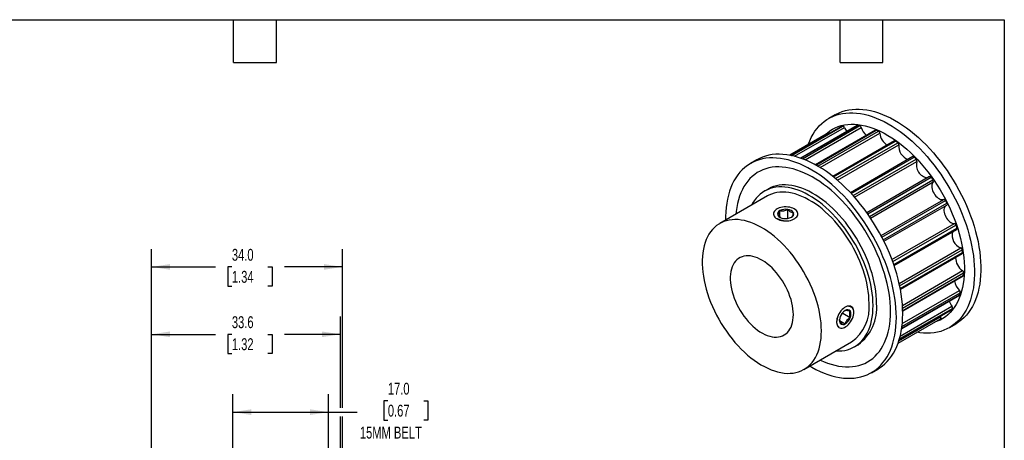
# Model space of a CAD drawing. Header units: millimetres. Extents: x 6 to 273, y 6 to 210.
# Tile 3 of 3: x 98 to 273, y 135 to 210. Entities that reach past the tile are written whole.
import ezdxf

# ---------------------------------------------------------------- set-up
doc = ezdxf.new("R2010")
doc.units = ezdxf.units.MM
doc.layers.add('DIMENSIONS', color=140, linetype='Continuous', lineweight=25)
doc.layers.add('TEXT', color=140, linetype='Continuous', lineweight=25)
doc.styles.add('SLDTEXTSTYLE0', font='TXT', dxfattribs={"width": 0.7})
doc.dimstyles.new('SLDDIMSTYLE1', dxfattribs={"dimtxt": 2.158008, "dimasz": 3.302, "dimexe": 0, "dimexo": 0.0625, "dimgap": 0.539502, "dimtad": 0, "dimtih": 1, "dimtoh": 1, "dimrnd": 1e-09, "dimzin": 4, "dimdsep": 46, "dimtxsty": 'SLDTEXTSTYLE0', "dimsah": 1, "dimcen": 0.09, "dimadec": 0, "dimazin": 1, "dimtfac": 1, "dimtofl": 0, "dimtmove": 0, "dimatfit": 3, "dimfxl": 0, "dimfrac": 2, "dimtolj": 1, "dimtzin": 12, "dimarcsym": 0})
doc.dimstyles.new('SLDDIMSTYLE4', dxfattribs={"dimtxt": 2.158008, "dimasz": 3.302, "dimexe": 0, "dimexo": 0.0625, "dimgap": 0.539502, "dimtad": 0, "dimtih": 1, "dimtoh": 1, "dimrnd": 1e-09, "dimzin": 12, "dimdsep": 46, "dimtxsty": 'SLDTEXTSTYLE0', "dimsah": 1, "dimcen": 0.09, "dimadec": 0, "dimazin": 3, "dimtfac": 1, "dimtofl": 0, "dimtmove": 0, "dimatfit": 3, "dimfxl": 0, "dimfrac": 2, "dimtolj": 1, "dimtzin": 12, "dimarcsym": 0})

# ---------------------------------------------------------------- blocks, each defined once
blk = doc.blocks.new('_D_3')
at = {"layer": 'DIMENSIONS'}
for p, q in [((135.77, 118.51), (135.77, 142.86)), ((152.77, 118.8), (152.77, 142.86)), ((163.34, 141.7), (162.61, 141.7)), ((162.61, 141.7), (162.61, 138.27)), ((169.75, 141.7), (170.48, 141.7)), ((170.48, 141.7), (170.48, 138.27)), ((135.77, 139.68), (152.77, 139.68)), ((152.77, 139.68), (157.88, 139.68)), ((162.61, 138.27), (163.34, 138.27)), ((170.48, 138.27), (169.75, 138.27))]:
    blk.add_line(p, q, dxfattribs=at)
for points in [[(135.77, 139.68), (139.07, 139.17), (139.07, 140.19)], [(152.77, 139.68), (149.46, 140.19), (149.46, 139.17)]]:
    blk.add_solid(points, dxfattribs=at)
at = {"layer": 'DIMENSIONS', "char_height": 2.117, "attachment_point": 1, "style": 'SLDTEXTSTYLE0'}
for s, insert in [('17.0', (163.34, 144.91)), ('0.67', (163.34, 141)), ('15MM BELT', (158.36, 137.09))]:
    blk.add_mtext(s, dxfattribs=dict(at, insert=insert))
blk = doc.blocks.new('_D_8')
at = {"layer": 'DIMENSIONS'}
for p, q in [((121.27, 114.3), (121.27, 156.71)), ((154.9, 140.44), (154.9, 156.71)), ((121.27, 153.53), (132.66, 153.53)), ((135.58, 153.53), (134.86, 153.53)), ((134.86, 153.53), (134.86, 150.1)), ((142, 153.53), (142.72, 153.53)), ((142.72, 153.53), (142.72, 150.1)), ((154.9, 153.53), (144.92, 153.53)), ((134.86, 150.1), (135.58, 150.1)), ((142.72, 150.1), (142, 150.1)), ((154.9, 120.8), (154.9, 138.92))]:
    blk.add_line(p, q, dxfattribs=at)
for points in [[(121.27, 153.53), (124.57, 153.03), (124.57, 154.04)], [(154.9, 153.53), (151.6, 154.04), (151.6, 153.03)]]:
    blk.add_solid(points, dxfattribs=at)
at = {"layer": 'DIMENSIONS', "char_height": 2.117, "attachment_point": 1, "style": 'SLDTEXTSTYLE0'}
for s, insert in [('33.6', (135.58, 156.75)), ('1.32', (135.58, 152.83))]:
    blk.add_mtext(s, dxfattribs=dict(at, insert=insert))
blk = doc.blocks.new('_D_9')
at = {"layer": 'DIMENSIONS'}
for p, q in [((121.27, 114.3), (121.27, 168.71)), ((155.27, 140.44), (155.27, 168.71)), ((121.27, 165.53), (132.66, 165.53)), ((135.58, 165.53), (134.86, 165.53)), ((134.86, 165.53), (134.86, 162.1)), ((142, 165.53), (142.72, 165.53)), ((142.72, 165.53), (142.72, 162.1)), ((155.27, 165.53), (144.92, 165.53)), ((134.86, 162.1), (135.58, 162.1)), ((142.72, 162.1), (142, 162.1)), ((155.27, 115.3), (155.27, 138.92))]:
    blk.add_line(p, q, dxfattribs=at)
for points in [[(121.27, 165.53), (124.57, 165.03), (124.57, 166.04)], [(155.27, 165.53), (151.96, 166.04), (151.96, 165.03)]]:
    blk.add_solid(points, dxfattribs=at)
at = {"layer": 'DIMENSIONS', "char_height": 2.117, "attachment_point": 1, "style": 'SLDTEXTSTYLE0'}
for s, insert in [('34.0', (135.58, 168.75)), ('1.34', (135.58, 164.83))]:
    blk.add_mtext(s, dxfattribs=dict(at, insert=insert))

msp = doc.modelspace()

# ---------------------------------------------------------------- linework, layer by layer
for p, q in [((242.928, 192.624), (241.797, 191.971)), ((241.778, 189.379), (234.909, 185.414)), ((243.952, 190.481), (235.106, 185.375)), ((235.111, 185.374), (243.974, 190.491)), ((235.24, 185.347), (244.297, 190.575)), ((235.734, 185.229), (244.594, 190.343)), ((246.883, 190.715), (236.812, 184.901)), ((236.84, 184.891), (246.952, 190.728)), ((237.116, 184.791), (247.322, 190.684)), ((237.591, 184.605), (247.597, 190.381)), ((250.136, 189.86), (239.466, 183.7)), ((239.527, 183.666), (250.257, 189.86)), ((239.874, 183.467), (250.652, 189.689)), ((240.29, 183.218), (250.887, 189.335)), ((243.952, 190.481), (243.974, 190.491)), ((253.508, 187.97), (242.537, 181.637)), ((242.632, 181.561), (253.682, 187.94)), ((243.002, 181.26), (254.077, 187.654)), ((243.344, 180.971), (254.257, 187.271)), ((229.018, 184.594), (227.887, 183.941)), ((256.786, 185.164), (245.668, 178.746)), ((245.792, 178.614), (257.011, 185.09)), ((246.15, 178.223), (257.382, 184.707)), ((246.417, 177.923), (257.497, 184.319)), ((259.765, 181.619), (248.595, 175.171)), ((248.739, 174.967), (260.037, 181.489)), ((249.057, 174.508), (260.359, 181.032)), ((249.248, 174.225), (260.401, 180.664)), ((231.015, 179.396), (230.379, 179.029)), ((230.879, 178.163), (222.394, 173.265)), ((251.107, 171.12), (262.267, 177.562)), ((251.259, 170.834), (262.568, 177.363)), ((232.603, 175.855), (232.472, 175.78)), ((233.115, 174.398), (233.115, 175.56)), ((234.509, 174.234), (234.509, 175.776)), ((251.515, 170.334), (262.822, 176.861)), ((251.635, 170.094), (262.806, 176.543)), ((234.252, 174.144), (234.509, 174.234)), ((234.509, 174.234), (234.56, 174.189)), ((253.054, 166.836), (264.16, 173.247)), ((253.188, 166.472), (264.445, 172.97)), ((253.369, 165.964), (264.615, 172.456)), ((253.433, 165.776), (264.572, 172.207)), ((254.333, 162.594), (265.299, 168.924)), ((254.426, 162.166), (265.551, 168.588)), ((254.523, 161.683), (265.626, 168.093)), ((254.548, 161.55), (265.567, 167.911)), ((254.917, 158.692), (265.612, 164.866)), ((254.945, 158.216), (265.816, 164.492)), ((254.961, 157.795), (265.791, 164.047)), ((254.963, 157.713), (265.729, 163.928)), ((254.89, 155.444), (265.081, 161.327)), ((254.786, 154.582), (265.049, 160.507)), ((254.792, 154.621), (265.1, 160.572)), ((254.835, 154.941), (265.223, 160.938)), ((254.331, 152.529), (263.569, 157.862)), ((254.333, 152.538), (263.596, 157.885)), ((254.384, 152.709), (263.81, 158.151)), ((254.517, 153.206), (263.739, 158.53)), ((243.735, 156.003), (244.742, 155.421)), ((244.291, 157.292), (244.078, 157.106)), ((244.28, 157.365), (244.291, 157.292)), ((244.291, 157.292), (245.626, 156.521)), ((254.142, 151.962), (261.665, 156.305)), ((254.287, 152.389), (261.669, 156.65)), ((261.621, 156.738), (261.669, 156.65)), ((244.611, 154.755), (244.743, 154.831)), ((263.295, 154.731), (264.426, 155.384)), ((237.392, 147.283), (245.878, 152.181)), ((246.378, 151.315), (247.014, 151.683)), ((249.385, 146.701), (250.516, 147.354))]:
    msp.add_line(p, q)
at = {"flags": 128}
for points in [[(238.141, 187.279), (238.167, 187.352), (238.416, 187.986), (238.697, 188.587), (239.008, 189.155), (239.35, 189.687), (239.721, 190.182), (240.121, 190.64), (240.549, 191.06), (241.003, 191.44), (241.483, 191.779), (241.988, 192.078), (242.516, 192.334), (243.067, 192.548), (243.639, 192.72), (244.231, 192.848), (244.841, 192.933), (245.469, 192.974), (246.112, 192.971), (246.769, 192.925), (247.44, 192.834), (248.122, 192.701), (248.814, 192.524), (249.514, 192.304), (250.221, 192.042), (250.933, 191.739), (251.649, 191.394), (252.366, 191.009), (253.084, 190.585), (253.801, 190.122), (254.515, 189.622), (255.225, 189.085), (255.929, 188.513), (256.625, 187.908), (257.312, 187.27), (257.988, 186.601), (258.653, 185.902), (259.303, 185.176), (259.939, 184.423), (260.558, 183.645), (261.159, 182.845), (261.741, 182.023), (262.303, 181.182), (262.842, 180.323), (263.359, 179.449), (263.852, 178.561), (264.319, 177.661), (264.76, 176.752), (265.174, 175.836), (265.56, 174.914), (265.916, 173.988), (266.243, 173.061), (266.539, 172.134), (266.804, 171.211), (267.037, 170.292), (267.238, 169.38), (267.406, 168.476), (267.541, 167.584), (267.643, 166.704), (267.71, 165.84), (267.744, 164.992), (267.744, 164.162), (267.71, 163.354), (267.643, 162.567), (267.541, 161.805), (267.406, 161.068), (267.238, 160.359), (267.037, 159.679), (266.804, 159.029), (266.539, 158.411), (266.243, 157.827), (265.916, 157.277), (265.56, 156.763), (265.174, 156.286), (264.76, 155.847), (264.319, 155.447), (263.852, 155.087), (263.359, 154.768), (262.842, 154.491), (262.303, 154.255), (261.741, 154.062), (261.159, 153.912), (260.558, 153.806), (259.939, 153.743), (259.303, 153.724), (258.653, 153.749), (257.988, 153.817), (257.491, 153.895)], [(242.928, 192.624), (243.119, 192.731), (243.648, 192.987), (244.198, 193.202), (244.77, 193.373), (245.362, 193.501), (245.972, 193.586), (246.6, 193.627), (247.243, 193.624), (247.901, 193.578), (248.571, 193.488), (249.253, 193.354), (249.945, 193.177), (250.645, 192.957), (251.352, 192.695), (252.064, 192.392), (252.78, 192.047), (253.498, 191.662), (254.216, 191.238), (254.933, 190.775), (255.647, 190.275), (256.356, 189.738), (257.06, 189.167), (257.756, 188.561), (258.443, 187.923), (259.12, 187.254), (259.784, 186.556), (260.435, 185.829), (261.07, 185.076), (261.689, 184.298), (262.291, 183.498), (262.873, 182.676), (263.434, 181.835), (263.974, 180.976), (264.49, 180.102), (264.983, 179.214), (265.45, 178.315), (265.892, 177.406), (266.305, 176.489), (266.691, 175.567), (267.048, 174.641), (267.374, 173.714), (267.671, 172.787), (267.936, 171.864), (268.169, 170.945), (268.37, 170.033), (268.538, 169.129), (268.673, 168.237), (268.774, 167.357), (268.842, 166.493), (268.876, 165.645), (268.876, 164.815), (268.842, 164.007), (268.774, 163.22), (268.673, 162.458), (268.538, 161.721), (268.37, 161.012), (268.169, 160.332), (267.936, 159.682), (267.671, 159.064), (267.374, 158.48), (267.048, 157.93), (266.691, 157.416), (266.305, 156.939), (265.892, 156.5), (265.45, 156.1), (264.983, 155.741), (264.49, 155.422), (264.426, 155.384)], [(241.025, 188.944), (241.133, 189.051), (241.556, 189.426), (242.004, 189.76), (242.477, 190.054), (242.974, 190.307), (243.494, 190.517), (244.035, 190.685), (244.595, 190.81), (245.174, 190.892), (245.771, 190.93), (246.383, 190.925), (247.009, 190.876), (247.647, 190.784), (248.297, 190.649), (248.956, 190.471), (249.623, 190.25), (250.297, 189.987), (250.975, 189.683), (251.655, 189.339), (252.337, 188.955), (253.019, 188.532), (253.699, 188.072), (254.374, 187.575), (255.045, 187.043), (255.708, 186.476), (256.363, 185.877), (257.007, 185.247), (257.64, 184.587), (258.259, 183.899), (258.863, 183.185), (259.451, 182.446), (260.021, 181.685), (260.572, 180.902), (261.102, 180.101), (261.611, 179.282), (262.096, 178.448), (262.557, 177.602), (262.993, 176.744), (263.402, 175.878), (263.783, 175.004), (264.136, 174.127), (264.46, 173.246), (264.754, 172.366), (265.017, 171.487), (265.249, 170.613), (265.448, 169.744), (265.615, 168.884), (265.749, 168.035), (265.85, 167.197), (265.918, 166.375), (265.951, 165.568), (265.951, 164.781), (265.918, 164.014), (265.85, 163.269), (265.749, 162.548), (265.615, 161.853), (265.448, 161.186), (265.249, 160.548), (265.017, 159.94), (264.754, 159.365), (264.46, 158.824), (264.136, 158.318), (263.783, 157.848), (263.402, 157.415), (262.993, 157.021), (262.557, 156.666), (262.096, 156.352), (261.611, 156.079), (261.102, 155.847), (260.572, 155.658), (260.514, 155.64)], [(246.883, 190.715), (246.915, 190.727), (246.952, 190.728)], [(253.839, 156.544), (253.822, 157.383), (253.771, 158.24), (253.686, 159.112), (253.568, 159.998), (253.416, 160.897), (253.232, 161.804), (253.015, 162.72), (252.766, 163.642), (252.485, 164.567), (252.173, 165.494), (251.832, 166.421), (251.46, 167.345), (251.06, 168.265), (250.633, 169.178), (250.179, 170.082), (249.698, 170.976), (249.194, 171.858), (248.665, 172.724), (248.115, 173.574), (247.543, 174.406), (246.951, 175.218), (246.341, 176.007), (245.713, 176.773), (245.07, 177.512), (244.412, 178.225), (243.742, 178.909), (243.06, 179.563), (242.368, 180.185), (241.668, 180.774), (240.961, 181.328), (240.249, 181.846), (239.533, 182.328), (238.815, 182.772), (238.097, 183.176), (237.38, 183.541), (236.666, 183.866), (235.957, 184.148), (235.253, 184.389), (234.557, 184.588), (233.87, 184.743), (233.193, 184.855), (232.529, 184.923), (231.878, 184.948), (231.243, 184.929), (230.624, 184.866), (230.022, 184.759), (229.44, 184.609), (228.879, 184.417), (228.339, 184.181), (227.822, 183.903), (227.33, 183.584), (226.863, 183.224), (226.421, 182.825), (226.008, 182.386), (225.622, 181.909), (225.265, 181.395), (224.939, 180.845), (224.642, 180.261), (224.377, 179.643), (224.144, 178.993), (223.943, 178.313), (223.775, 177.604), (223.64, 176.867), (223.539, 176.105), (223.471, 175.318), (223.437, 174.509), (223.434, 173.865)], [(254.97, 157.198), (254.953, 158.036), (254.902, 158.893), (254.818, 159.765), (254.699, 160.652), (254.548, 161.55), (254.363, 162.458), (254.146, 163.373), (253.897, 164.295), (253.616, 165.22), (253.305, 166.147), (252.963, 167.074), (252.592, 167.998), (252.192, 168.918), (251.764, 169.831), (251.31, 170.736), (250.83, 171.629), (250.325, 172.511), (249.797, 173.377), (249.246, 174.228), (248.674, 175.059), (248.082, 175.871), (247.472, 176.66), (246.844, 177.426), (246.201, 178.166), (245.543, 178.878), (244.873, 179.562), (244.191, 180.216), (243.499, 180.838), (242.799, 181.427), (242.092, 181.981), (241.38, 182.499), (240.664, 182.981), (239.947, 183.425), (239.229, 183.829), (238.512, 184.194), (237.798, 184.519), (237.088, 184.802), (236.384, 185.042), (235.688, 185.241), (235.001, 185.396), (234.325, 185.508), (233.66, 185.576), (233.01, 185.601), (232.374, 185.582), (231.755, 185.519), (231.154, 185.412), (230.572, 185.263), (230.01, 185.07), (229.471, 184.834), (229.018, 184.594)], [(252.803, 157.58), (252.786, 158.377), (252.736, 159.191), (252.652, 160.022), (252.534, 160.865), (252.384, 161.721), (252.2, 162.585), (251.985, 163.457), (251.737, 164.334), (251.459, 165.214), (251.15, 166.094), (250.811, 166.973), (250.444, 167.849), (250.048, 168.719), (249.626, 169.581), (249.178, 170.434), (248.704, 171.274), (248.207, 172.101), (247.688, 172.911), (247.147, 173.703), (246.586, 174.476), (246.007, 175.226), (245.411, 175.953), (244.799, 176.654), (244.173, 177.328), (243.534, 177.973), (242.885, 178.588), (242.225, 179.171), (241.558, 179.721), (240.885, 180.235), (240.207, 180.714), (239.526, 181.156), (238.844, 181.559), (238.163, 181.924), (237.483, 182.248), (236.807, 182.531), (236.137, 182.773), (235.473, 182.972), (234.819, 183.129), (234.174, 183.243), (233.542, 183.314), (232.923, 183.341), (232.318, 183.324), (231.73, 183.264), (231.16, 183.161), (230.609, 183.014), (230.079, 182.825), (229.571, 182.593), (229.086, 182.32), (228.625, 182.005), (228.189, 181.651), (227.78, 181.256), (227.398, 180.824), (227.045, 180.354), (226.721, 179.848), (226.427, 179.306), (226.164, 178.731), (225.933, 178.124), (225.733, 177.486), (225.566, 176.819), (225.432, 176.124), (225.331, 175.403), (225.285, 174.934)], [(259.765, 181.619), (259.767, 181.621), (259.8, 181.632), (259.837, 181.632), (259.877, 181.622), (259.919, 181.602), (259.961, 181.572), (260, 181.534), (260.037, 181.489)], [(260.401, 180.664), (260.288, 180.525), (260.205, 180.35), (260.154, 180.145), (260.137, 179.913), (260.155, 179.662), (260.206, 179.397), (260.289, 179.127), (260.403, 178.858), (260.543, 178.597), (260.707, 178.352), (260.89, 178.128), (261.088, 177.932), (261.294, 177.769), (261.504, 177.643), (261.711, 177.558), (261.911, 177.515), (262.098, 177.517), (262.267, 177.562)], [(249.692, 158.641), (249.675, 159.364), (249.625, 160.105), (249.54, 160.86), (249.423, 161.629), (249.272, 162.408), (249.09, 163.195), (248.875, 163.989), (248.628, 164.785), (248.352, 165.583), (248.045, 166.38), (247.71, 167.173), (247.346, 167.96), (246.956, 168.739), (246.541, 169.507), (246.101, 170.262), (245.637, 171.002), (245.153, 171.725), (244.648, 172.428), (244.124, 173.11), (243.583, 173.767), (243.027, 174.399), (242.457, 175.004), (241.874, 175.579), (241.282, 176.123), (240.68, 176.635), (240.072, 177.112), (239.458, 177.554), (238.842, 177.958), (238.224, 178.325), (237.606, 178.652), (236.991, 178.939), (236.38, 179.185), (235.775, 179.389), (235.177, 179.551), (234.59, 179.67), (234.013, 179.745), (233.45, 179.777), (232.901, 179.766), (232.368, 179.711), (231.854, 179.612), (231.359, 179.471), (230.885, 179.286), (230.433, 179.06), (230.005, 178.792), (229.602, 178.484), (229.225, 178.135), (228.876, 177.748), (228.555, 177.324), (228.263, 176.863), (228.095, 176.556)], [(248.985, 159.049), (248.968, 159.752), (248.917, 160.472), (248.832, 161.207), (248.714, 161.955), (248.563, 162.713), (248.379, 163.479), (248.163, 164.251), (247.916, 165.025), (247.638, 165.8), (247.331, 166.573), (246.994, 167.341), (246.631, 168.103), (246.24, 168.855), (245.825, 169.595), (245.386, 170.321), (244.924, 171.031), (244.441, 171.722), (243.939, 172.391), (243.42, 173.038), (242.884, 173.66), (242.333, 174.254), (241.77, 174.819), (241.196, 175.354), (240.613, 175.855), (240.023, 176.323), (239.427, 176.755), (238.828, 177.149), (238.228, 177.506), (237.628, 177.823), (237.031, 178.099), (236.438, 178.334), (235.851, 178.526), (235.272, 178.676), (234.704, 178.783), (234.147, 178.846), (233.603, 178.865), (233.075, 178.841), (232.564, 178.773), (232.071, 178.661), (231.599, 178.506), (231.148, 178.308), (230.879, 178.163)], [(250.328, 159.008), (250.312, 159.732), (250.261, 160.472), (250.177, 161.228), (250.059, 161.996), (249.909, 162.775), (249.726, 163.563), (249.511, 164.356), (249.265, 165.153), (248.988, 165.951), (248.681, 166.747), (248.346, 167.54), (247.983, 168.328), (247.593, 169.106), (247.177, 169.875), (246.737, 170.63), (246.274, 171.37), (245.789, 172.092), (245.284, 172.796), (244.761, 173.477), (244.22, 174.135), (243.663, 174.767), (243.093, 175.371), (242.511, 175.947), (241.918, 176.491), (241.317, 177.002), (240.708, 177.479), (240.095, 177.921), (239.478, 178.326), (238.86, 178.692), (238.243, 179.02), (237.627, 179.307), (237.016, 179.552), (236.411, 179.757), (235.814, 179.918), (235.226, 180.037), (234.649, 180.113), (234.086, 180.145), (233.537, 180.133), (233.005, 180.078), (232.49, 179.979), (231.995, 179.838), (231.521, 179.654), (231.07, 179.427), (231.015, 179.396)], [(232.604, 174.087), (232.849, 173.965), (233.123, 173.865), (233.42, 173.791), (233.733, 173.742), (234.055, 173.721), (234.378, 173.728), (234.696, 173.763), (235.002, 173.825), (235.288, 173.912), (235.549, 174.023), (235.778, 174.155), (235.97, 174.306), (236.122, 174.471), (236.229, 174.647), (236.289, 174.831), (236.301, 175.018), (236.265, 175.204), (236.181, 175.384), (236.051, 175.556), (235.879, 175.714), (235.668, 175.856), (235.422, 175.977), (235.148, 176.077), (234.851, 176.152), (234.538, 176.2), (234.217, 176.221), (233.893, 176.214), (233.575, 176.179), (233.269, 176.118), (232.983, 176.03), (232.722, 175.919), (232.493, 175.787), (232.301, 175.637), (232.15, 175.471), (232.043, 175.295), (231.983, 175.111), (231.971, 174.924), (232.007, 174.739), (232.091, 174.558), (232.22, 174.387), (232.392, 174.228), (232.604, 174.087)], [(262.568, 176.406), (262.506, 176.341), (262.406, 176.185), (262.338, 175.996), (262.303, 175.778), (262.302, 175.536), (262.335, 175.278), (262.401, 175.01), (262.498, 174.739), (262.625, 174.473), (262.777, 174.218), (262.95, 173.982), (263.14, 173.77), (263.342, 173.589), (263.551, 173.442), (263.76, 173.335), (263.965, 173.269), (264.16, 173.247)], [(262.822, 176.861), (262.845, 176.808), (262.86, 176.754), (262.868, 176.702), (262.867, 176.654), (262.858, 176.612), (262.842, 176.577), (262.818, 176.551), (262.806, 176.543)], [(240.5, 154.151), (240.483, 154.853), (240.432, 155.574), (240.347, 156.309), (240.229, 157.057), (240.078, 157.815), (239.894, 158.581), (239.678, 159.352), (239.431, 160.127), (239.153, 160.902), (238.845, 161.674), (238.509, 162.443), (238.145, 163.204), (237.755, 163.956), (237.34, 164.697), (236.901, 165.423), (236.439, 166.132), (235.956, 166.823), (235.454, 167.493), (234.934, 168.14), (234.398, 168.761), (233.848, 169.356), (233.285, 169.921), (232.711, 170.455), (232.128, 170.957), (231.537, 171.424), (230.942, 171.856), (230.343, 172.251), (229.743, 172.607), (229.143, 172.924), (228.546, 173.2), (227.953, 173.435), (227.366, 173.628), (226.787, 173.778), (226.218, 173.885), (225.661, 173.948), (225.118, 173.967), (224.59, 173.942), (224.079, 173.874), (223.586, 173.762), (223.114, 173.607), (222.663, 173.409), (222.236, 173.169), (221.833, 172.888), (221.455, 172.566), (221.105, 172.205), (220.783, 171.806), (220.491, 171.37), (220.228, 170.898), (219.996, 170.393), (219.796, 169.854), (219.629, 169.286), (219.494, 168.688), (219.392, 168.063), (219.325, 167.413), (219.291, 166.741), (219.291, 166.048), (219.325, 165.336), (219.392, 164.608), (219.494, 163.866), (219.629, 163.113), (219.796, 162.351), (219.996, 161.582), (220.228, 160.808), (220.491, 160.033), (220.783, 159.259), (221.105, 158.488), (221.455, 157.723), (221.833, 156.966), (222.236, 156.219), (222.663, 155.486), (223.114, 154.768), (223.586, 154.067), (224.079, 153.387), (224.59, 152.728), (225.118, 152.094), (225.661, 151.486), (226.218, 150.906), (226.787, 150.356), (227.366, 149.837), (227.953, 149.352), (228.546, 148.903), (229.143, 148.489), (229.743, 148.114), (230.343, 147.777), (230.942, 147.48), (231.537, 147.224), (232.128, 147.011), (232.711, 146.839), (233.285, 146.711), (233.848, 146.626), (234.398, 146.585), (234.934, 146.587), (235.454, 146.634), (235.956, 146.724), (236.439, 146.858), (236.901, 147.034), (237.34, 147.253), (237.755, 147.514), (238.145, 147.815), (238.509, 148.157), (238.845, 148.537), (239.153, 148.955), (239.431, 149.409), (239.678, 149.898), (239.894, 150.42), (240.078, 150.974), (240.229, 151.557), (240.347, 152.169), (240.432, 152.806), (240.483, 153.468), (240.5, 154.151)], [(264.615, 172.456), (264.628, 172.402), (264.634, 172.351), (264.631, 172.305), (264.62, 172.265), (264.601, 172.232), (264.575, 172.209), (264.572, 172.207)], [(235.506, 157.034), (235.489, 157.546), (235.438, 158.074), (235.354, 158.616), (235.238, 159.167), (235.089, 159.726), (234.909, 160.287), (234.698, 160.849), (234.459, 161.407), (234.193, 161.958), (233.9, 162.499), (233.583, 163.027), (233.245, 163.538), (232.886, 164.029), (232.509, 164.498), (232.116, 164.942), (231.71, 165.357), (231.293, 165.742), (230.868, 166.094), (230.436, 166.411), (230.002, 166.691), (229.567, 166.932), (229.133, 167.134), (228.705, 167.294), (228.283, 167.412), (227.871, 167.487), (227.472, 167.519), (227.087, 167.507), (226.718, 167.451), (226.369, 167.353), (226.041, 167.212), (225.737, 167.029), (225.457, 166.805), (225.204, 166.542), (224.979, 166.242), (224.783, 165.905), (224.619, 165.535), (224.486, 165.133), (224.386, 164.702), (224.318, 164.244), (224.285, 163.763), (224.285, 163.26), (224.318, 162.74), (224.386, 162.204), (224.486, 161.657), (224.619, 161.102), (224.783, 160.541), (224.979, 159.979), (225.204, 159.419), (225.457, 158.864), (225.737, 158.318), (226.041, 157.783), (226.369, 157.263), (226.718, 156.761), (227.087, 156.281), (227.472, 155.824), (227.871, 155.394), (228.283, 154.994), (228.705, 154.625), (229.133, 154.291), (229.567, 153.992), (230.002, 153.731), (230.436, 153.509), (230.868, 153.328), (231.293, 153.189), (231.71, 153.093), (232.116, 153.039), (232.509, 153.029), (232.886, 153.063), (233.245, 153.14), (233.583, 153.26), (233.9, 153.422), (234.193, 153.626), (234.459, 153.869), (234.698, 154.151), (234.909, 154.469), (235.089, 154.823), (235.238, 155.209), (235.354, 155.626), (235.438, 156.071), (235.489, 156.541), (235.506, 157.034)], [(243.094, 150.574), (243.583, 150.567), (244.124, 150.601), (244.648, 150.678), (245.153, 150.798), (245.637, 150.961), (246.101, 151.166), (246.541, 151.413), (246.956, 151.702), (247.346, 152.03), (247.71, 152.398), (248.045, 152.804), (248.352, 153.246), (248.628, 153.725), (248.875, 154.237), (249.09, 154.782), (249.272, 155.358), (249.423, 155.964), (249.54, 156.597), (249.625, 157.255), (249.675, 157.937), (249.692, 158.641)], [(243.21, 155.715), (243.227, 155.462), (243.278, 155.233), (243.362, 155.035), (243.476, 154.873), (243.619, 154.748), (243.787, 154.665), (243.976, 154.626), (244.183, 154.63), (244.401, 154.678), (244.628, 154.77), (244.857, 154.902), (245.083, 155.072), (245.302, 155.276), (245.508, 155.51), (245.697, 155.768), (245.865, 156.045), (246.008, 156.334), (246.123, 156.629), (246.206, 156.924), (246.257, 157.211), (246.274, 157.484), (246.257, 157.738), (246.206, 157.967), (246.123, 158.164), (246.008, 158.327), (245.865, 158.452), (245.697, 158.535), (245.508, 158.574), (245.302, 158.57), (245.083, 158.522), (244.857, 158.43), (244.628, 158.298), (244.401, 158.128), (244.183, 157.924), (243.976, 157.69), (243.787, 157.432), (243.619, 157.155), (243.476, 156.866), (243.362, 156.571), (243.278, 156.276), (243.227, 155.989), (243.21, 155.715)], [(263.596, 157.885), (263.57, 157.863), (263.569, 157.862)], [(238.433, 147.884), (238.815, 147.663), (239.533, 147.278), (240.249, 146.933), (240.961, 146.63), (241.668, 146.368), (242.368, 146.148), (243.06, 145.971), (243.742, 145.837), (244.412, 145.747), (245.07, 145.701), (245.713, 145.698), (246.341, 145.739), (246.951, 145.824), (247.543, 145.952), (248.115, 146.123), (248.665, 146.338), (249.194, 146.594), (249.698, 146.893), (250.179, 147.232), (250.633, 147.612), (251.06, 148.032), (251.46, 148.49), (251.832, 148.985), (252.173, 149.517), (252.485, 150.084), (252.766, 150.686), (253.015, 151.32), (253.232, 151.985), (253.416, 152.68), (253.568, 153.403), (253.686, 154.153), (253.771, 154.927), (253.822, 155.725), (253.839, 156.544)], [(240.284, 148.952), (240.885, 148.685), (241.558, 148.422), (242.225, 148.201), (242.885, 148.023), (243.534, 147.888), (244.173, 147.795), (244.799, 147.747), (245.411, 147.741), (246.007, 147.78), (246.586, 147.861), (247.147, 147.987), (247.688, 148.155), (248.207, 148.365), (248.704, 148.618), (249.178, 148.912), (249.626, 149.246), (250.048, 149.621), (250.444, 150.034), (250.811, 150.486), (251.15, 150.974), (251.459, 151.498), (251.737, 152.056), (251.985, 152.648), (252.2, 153.27), (252.384, 153.923), (252.534, 154.605), (252.652, 155.313), (252.736, 156.046), (252.786, 156.802), (252.803, 157.58)], [(250.516, 147.354), (250.83, 147.546), (251.31, 147.885), (251.764, 148.265), (252.192, 148.685), (252.592, 149.143), (252.963, 149.638), (253.305, 150.17), (253.616, 150.738), (253.897, 151.339), (254.146, 151.973), (254.363, 152.638), (254.548, 153.333), (254.699, 154.056), (254.818, 154.806), (254.902, 155.58), (254.953, 156.378), (254.97, 157.198)], [(261.669, 156.65), (261.695, 156.598), (261.715, 156.544), (261.727, 156.491), (261.73, 156.44), (261.725, 156.395), (261.713, 156.356), (261.692, 156.326), (261.665, 156.305)]]:
    msp.add_lwpolyline(points, dxfattribs=at)
for centre, radius, start, end in [((241.84, 189.211), 0.179, 44.42454, 110.31513), ((245.887, 183.839), 6.921, 103.28498, 106.0455), ((244.282, 190.25), 0.326, 16.62335, 87.28968), ((247.437, 191.609), 3.112, 203.99657, 219.19095), ((245.979, 181.059), 9.718, 82.05171, 84.25318), ((247.198, 190.296), 0.407, 12.11812, 72.2745), ((250.444, 191.148), 2.949, 195.07822, 229.03866), ((250.196, 189.743), 0.132, 62.71551, 117.15265), ((244.542, 176.07), 14.927, 65.83745, 67.49112), ((250.434, 189.289), 0.455, 5.76957, 61.31882), ((253.641, 189.609), 2.768, 185.66838, 239.25062), ((253.571, 187.818), 0.165, 47.93059, 112.49037), ((241.154, 170.2), 21.718, 53.48279, 54.7707), ((253.807, 187.293), 0.451, 357.24432, 53.15302), ((256.783, 187.06), 2.534, 175.21976, 250.42394), ((256.848, 184.975), 0.2, 35.34513, 108.19128), ((236.829, 165.21), 28.33, 43.48936, 44.56815), ((257.112, 184.416), 0.397, 345.7797, 47.09357), ((259.688, 183.674), 2.285, 163.61, 262.71523), ((233.526, 162.428), 32.652, 34.73444, 35.71578), ((260.13, 180.82), 0.312, 330.01539, 42.84213), ((262.292, 177.273), 0.29, 17.9734, 94.81243), ((233.106, 162.116), 33.173, 26.39047, 27.36151), ((233.34, 174.967), 0.635, 110.74208, 199.461), ((234.133, 173.592), 2.216, 80.2289, 117.35717), ((234.43, 174.461), 1.318, 33.43888, 86.5665), ((233.841, 175.482), 1.318, 213.43888, 266.5665), ((234.138, 176.35), 2.216, 260.2289, 297.35717), ((234.932, 174.975), 0.635, 290.74208, 19.461), ((266.223, 171.2), 2.456, 166.27724, 247.89456), ((264.079, 172.878), 0.377, 14.12786, 77.69591), ((236.322, 163.407), 29.705, 17.73475, 18.77999), ((265.114, 168.523), 0.442, 8.54228, 65.30534), ((242.376, 164.84), 23.476, 7.96487, 9.18766), ((267.113, 167.146), 2.729, 178.2425, 236.64036), ((265.462, 168.046), 0.17, 307.90866, 16.12361), ((265.356, 164.484), 0.46, 0.94867, 56.13686), ((267.097, 163.482), 2.951, 188.74276, 226.91894), ((265.651, 164.044), 0.14, 304.0073, 1.23662), ((249.295, 165.198), 16.536, 356.00809, 357.55269), ((264.805, 161.006), 0.423, 350.7868, 49.28624), ((264.99, 160.606), 0.115, 301.03334, 342.81488), ((254.913, 164.198), 10.813, 340.40551, 342.4558), ((245.937, 155.913), 2.215, 122.63797, 159.77289), ((245.144, 157.287), 0.635, 40.5328, 129.24817), ((241.473, 158.311), 7.548, 305.70239, 5.60979), ((242.267, 158.243), 8.098, 305.89095, 5.42123), ((266.166, 160.436), 3.085, 198.41108, 218.14206), ((257.952, 162.647), 7.385, 319.84613, 322.48987), ((263.49, 158.287), 0.348, 336.9419, 44.33959), ((245.037, 156.09), 1.318, 153.43643, 206.56357), ((243.548, 157.287), 2.215, 302.63797, 339.77289), ((244.447, 157.11), 1.318, 333.43643, 26.56357), ((244.341, 155.913), 0.635, 220.5328, 309.24817)]:
    msp.add_arc(centre, radius, start, end)
for points, knots in [([(232.741, 174.755), (232.771, 174.772), (232.801, 174.797), (232.862, 174.875), (232.895, 174.928), (232.993, 175.139), (233.056, 175.341), (233.115, 175.56)], [0, 0, 0, 0, 0.25, 0.25, 0.5, 0.5, 1, 1, 1, 1]), ([(233.115, 175.56), (233.224, 175.531), (233.335, 175.509), (233.566, 175.489), (233.688, 175.491), (234.053, 175.547), (234.29, 175.649), (234.509, 175.776)], [0, 0, 0, 0, 0.25, 0.25, 0.5, 0.5, 1, 1, 1, 1]), ([(234.509, 175.776), (234.667, 175.593), (234.84, 175.427), (235.109, 175.272), (235.197, 175.237), (235.368, 175.195), (235.451, 175.187), (235.53, 175.187)], [0, 0, 0, 0, 0.5, 0.5, 0.75, 0.75, 1, 1, 1, 1]), ([(233.752, 173.743), (233.65, 173.761), (233.433, 173.799), (233.123, 173.896), (232.853, 174.002), (232.712, 174.083), (232.655, 174.116)], [0, 0, 0, 0, 0.2465584, 0.5278445, 0.8091191, 1, 1, 1, 1]), ([(233.252, 174.304), (233.249, 174.305), (233.187, 174.334), (233.063, 174.431), (232.895, 174.583), (232.79, 174.7), (232.741, 174.755)], [0, 0, 0, 0, 0.0157276, 0.3498034, 0.6954173, 1, 1, 1, 1]), ([(235.53, 175.187), (235.501, 175.078), (235.471, 174.974), (235.409, 174.785), (235.376, 174.698), (235.279, 174.487), (235.215, 174.416), (235.156, 174.382)], [0, 0, 0, 0, 0.25, 0.25, 0.5, 0.5, 1, 1, 1, 1]), ([(244.742, 157.779), (244.771, 157.795), (244.808, 157.809), (244.906, 157.823), (244.969, 157.825), (245.2, 157.804), (245.407, 157.758), (245.626, 157.699)], [0, 0, 0, 0, 0.25, 0.25, 0.5, 0.5, 1, 1, 1, 1]), ([(245.376, 158.555), (245.427, 158.551), (245.555, 158.539), (245.739, 158.459), (245.92, 158.324), (246.065, 158.14), (246.166, 157.913), (246.222, 157.679), (246.222, 157.513), (246.222, 157.444)], [0, 0, 0, 0, 0.1024072, 0.2582911, 0.4155352, 0.5727749, 0.73009, 0.8873987, 1, 1, 1, 1]), ([(243.257, 155.743), (243.261, 155.841), (243.268, 156.038), (243.321, 156.353), (243.382, 156.566), (243.412, 156.669)], [0, 0, 0, 0, 0.3404965, 0.6810023, 1, 1, 1, 1]), ([(243.858, 155.5), (243.831, 155.583), (243.78, 155.74), (243.731, 155.967), (243.725, 156.102), (243.722, 156.168)], [0, 0, 0, 0, 0.3621753, 0.6843655, 1, 1, 1, 1]), ([(245.626, 156.521), (245.517, 156.458), (245.413, 156.39), (245.218, 156.236), (245.126, 156.148), (244.894, 155.86), (244.801, 155.64), (244.742, 155.421)], [0, 0, 0, 0, 0.25, 0.25, 0.5, 0.5, 1, 1, 1, 1]), ([(245.626, 157.699), (245.547, 157.562), (245.489, 157.396), (245.489, 157.085), (245.503, 156.976), (245.552, 156.751), (245.587, 156.635), (245.626, 156.521)], [0, 0, 0, 0, 0.5, 0.5, 0.75, 0.75, 1, 1, 1, 1]), ([(243.643, 154.817), (243.628, 154.824), (243.556, 154.856), (243.457, 154.965), (243.354, 155.143), (243.275, 155.395), (243.264, 155.615), (243.257, 155.743)], [0, 0, 0, 0, 0.060036, 0.2746585, 0.4902203, 0.7057723, 1, 1, 1, 1]), ([(244.742, 155.421), (244.633, 155.451), (244.529, 155.476), (244.334, 155.517), (244.243, 155.533), (244.011, 155.554), (243.917, 155.534), (243.858, 155.5)], [0, 0, 0, 0, 0.25, 0.25, 0.5, 0.5, 1, 1, 1, 1])]:
    msp.add_open_spline(points, degree=3, knots=knots)
at = {"layer": 'TEXT'}
for p, q in [((6.35, 209.55), (273.05, 209.55)), ((135.89, 201.93), (135.89, 209.55)), ((143.51, 201.93), (143.51, 209.55)), ((243.84, 201.93), (243.84, 209.55)), ((251.46, 201.93), (251.46, 209.55)), ((273.05, 209.55), (273.05, 6.35)), ((135.89, 201.93), (143.51, 201.93)), ((243.84, 201.93), (251.46, 201.93))]:
    msp.add_line(p, q, dxfattribs=at)

# ---------------------------------------------------------------- dimensions: what is measured, and where the dimension line sits
at = {"layer": 'DIMENSIONS'}
for base, p1, dimstyle, picture, middle in [((121.266, 165.533), (155.266, 114.033), 'SLDDIMSTYLE1', '_D_9', (138.79, 165.533)), ((121.266, 153.533), (154.902, 119.533), 'SLDDIMSTYLE4', '_D_8', (138.79, 153.533))]:
    dim = msp.add_linear_dim(base=base, p1=p1, p2=(121.266, 113.033), dimstyle=dimstyle, dxfattribs=at)
    dim.commit()
    dim.dimension.update_dxf_attribs({"geometry": picture, "text_midpoint": middle, "dimtype": 160})
dim = msp.add_linear_dim(base=(152.766, 139.681), p1=(135.766, 117.241), p2=(152.766, 117.533), text='<>\\P15MM BELT', dimstyle='SLDDIMSTYLE1', dxfattribs=at)
dim.commit()
dim.dimension.update_dxf_attribs({"geometry": '_D_3', "text_midpoint": (166.545, 139.681), "dimtype": 160})

doc.saveas('drawing.dxf')
